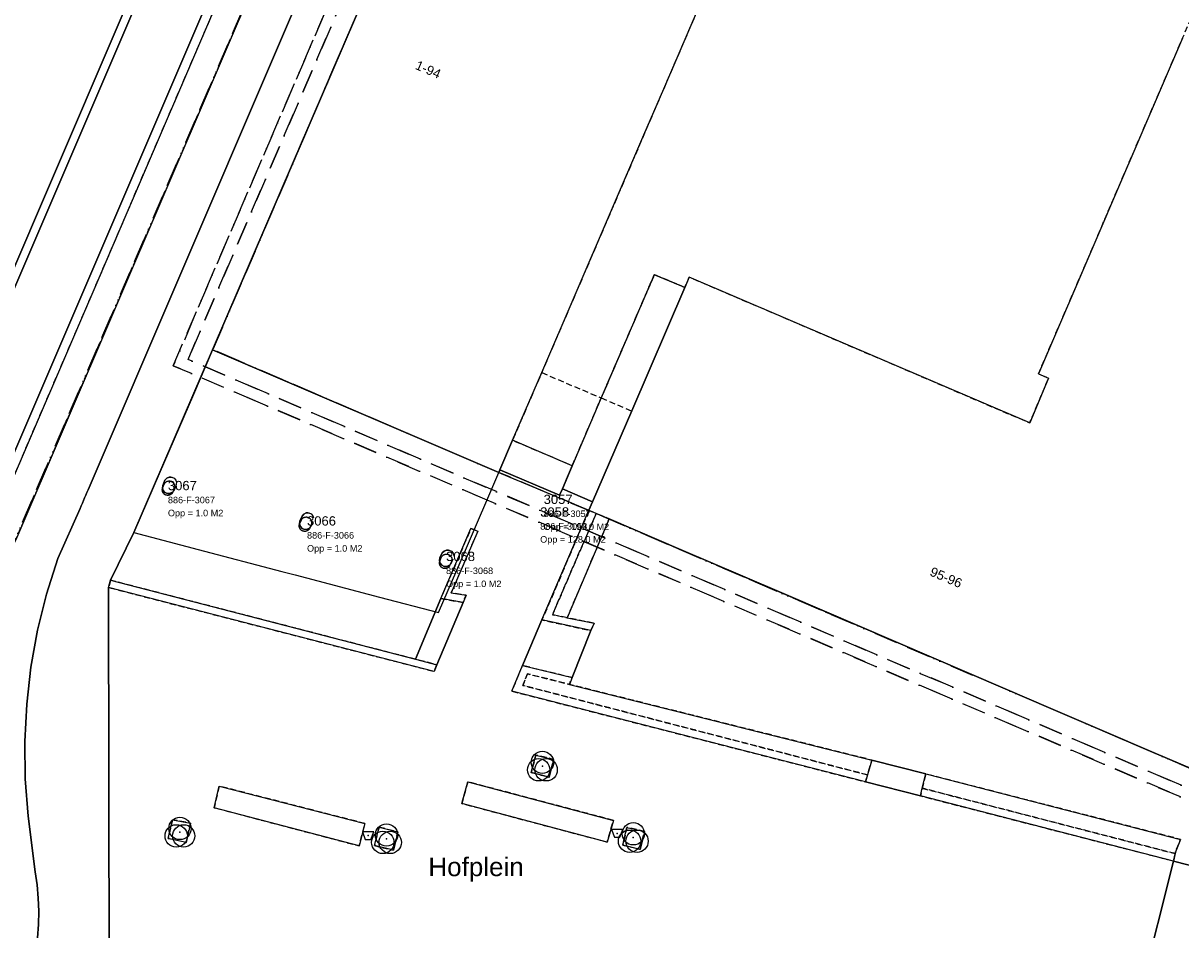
# Model space of a CAD drawing. Header units: millimetres. Extents: x 147731170 to 148246816, y 410327848 to 410827848.
# Tile 71 of 79: x 147993616 to 148055797, y 410747478 to 410796213. Entities that reach past the tile are written whole.
import ezdxf
from ezdxf.enums import TextEntityAlignment as Align

# ---------------------------------------------------------------- set-up
doc = ezdxf.new("R2010")
doc.units = ezdxf.units.MM
doc.header["$LTSCALE"] = 100
doc.linetypes.add('BORDER', pattern=[44.45, 12.7, -6.35, 12.7, -6.35, 0, -6.35])
doc.linetypes.add('HIDDEN2', pattern=[4.7625, 3.175, -1.5875])
for name, color, linetype in [('ADRES_HUISNUMMER', 1, 'Continuous'), ('ADRES_STRAATNAAM', 7, 'Continuous'), ('BAK', 14, 'Continuous'), ('BEGROEIDTERREINDEEL', 3, 'HIDDEN2'), ('KADASTRALE_CODE', 7, 'Continuous'), ('KADASTRALE_OPPERVLAK', 7, 'Continuous'), ('ONBEGROEIDTERREINDEEL', 15, 'HIDDEN2'), ('ONDERSTEUNENDWEGDEEL', 7, 'Continuous'), ('PAND', 240, 'Continuous'), ('PERCEEL', 210, 'BORDER'), ('PERCEELNUMMER', 7, 'Continuous'), ('SCHEIDING', 14, 'HIDDEN2'), ('VEGETATIEOBJECT', 92, 'Continuous'), ('WEGDEEL', 8, 'Continuous')]:
    doc.layers.add(name, color=color, linetype=linetype)
doc.styles.get("Standard").update_dxf_attribs({"font": 'arial.ttf'})

# ---------------------------------------------------------------- blocks, each defined once
blk = doc.blocks.new('BAK')
at = {"flags": 128}
blk.add_lwpolyline([(-150, -200), (150, -200), (300, 200), (-300, 200), (-150, -200)], dxfattribs=at)
blk.add_point((0, 0))
blk = doc.blocks.new('VEGETATIEOBJECT')
for centre in [(0, 200), (-200, -200), (200, -200)]:
    blk.add_circle(centre, 600)
blk.add_point((0, 0))

msp = doc.modelspace()

# ---------------------------------------------------------------- linework, layer by layer
at = {"layer": 'BEGROEIDTERREINDEEL', "flags": 128}
for points in [[(148011886, 410811980), (148010131, 410812759), (148009994, 410812363), (148009857, 410811967), (148009720, 410811571), (148009584, 410811175), (148009447, 410810779), (148009312, 410810382), (148009176, 410809986), (148008898, 410809154), (148008609, 410808326), (148008309, 410807502), (148007998, 410806682), (148007676, 410805866), (148007343, 410805054), (148007000, 410804247), (147991723, 410768623), (147990664, 410766235), (147992287, 410765466), (147992402, 410765896), (147992524, 410766324), (147992651, 410766751), (147992784, 410767175), (147992922, 410767598), (147993067, 410768019), (147993217, 410768438), (148011886, 410811980)], [(148024397, 410769863), (148022044, 410764418), (148022841, 410764253), (148025096, 410769563), (148024397, 410769863)], [(148020705, 410761238), (148020451, 410760619), (148038971, 410755807), (148039202, 410756600), (148022953, 410760674), (148020705, 410761238)], [(148041905, 410755092), (148055495, 410751574), (148055524, 410751715), (148055787, 410752339), (148042177, 410755838), (148042091, 410755860), (148041905, 410755092)]]:
    msp.add_lwpolyline(points, dxfattribs=at)
at = {"layer": 'ONBEGROEIDTERREINDEEL', "flags": 128}
for points in [[(148043105, 410827848), (148039905, 410820391), (148038842, 410817915), (148037777, 410815433), (148034936, 410816650), (148032631, 410817638), (148025238, 410820805), (148022412, 410822016), (148020098, 410816628), (148022933, 410815416), (148030309, 410812261), (148032636, 410811266), (148035481, 410810050), (148033350, 410805090), (148032291, 410802623), (148028020, 410792682), (148026961, 410790216), (148021469, 410777429), (148019908, 410773796), (148023112, 410772424), (148024665, 410776067), (148027515, 410782693), (148029155, 410782011), (148029392, 410782563), (148047681, 410774727), (148048551, 410776793), (148048691, 410777125), (148048149, 410777358), (148051341, 410784801), (148052398, 410787267), (148055890, 410795409), (148056943, 410797865), (148058023, 410800383), (148060844, 410799175), (148070563, 410795016), (148073080, 410793938), (148075419, 410799276), (148072868, 410800371), (148063169, 410804530), (148060316, 410805754), (148061391, 410808257), (148062450, 410810723), (148065946, 410818865), (148067010, 410821343), (148069803, 410827848), (148043105, 410827848)], [(148020906, 410755941), (148021868, 410755680), (148022101, 410756643), (148021150, 410756869), (148020906, 410755941)], [(148001636, 410753400), (148001409, 410752396), (148002379, 410752179), (148002600, 410753213), (148001636, 410753400)], [(148012733, 410752995), (148012483, 410752003), (148013513, 410751763), (148013749, 410752743), (148012733, 410752995)], [(148026755, 410751805), (148026988, 410752760), (148026049, 410752988), (148025820, 410752033), (148026755, 410751805)]]:
    msp.add_lwpolyline(points, dxfattribs=at)
at = {"layer": 'ONDERSTEUNENDWEGDEEL', "flags": 128}
for points in [[(148006902, 410818360), (148006534, 410816419), (148006343, 410815438), (148006120, 410814464), (148005866, 410813498), (148005580, 410812540), (148005264, 410811592), (148004917, 410810655), (148004540, 410809730), (147986421, 410767418), (147985743, 410765947), (147985033, 410764490), (147984292, 410763049), (147983520, 410761625), (147982718, 410760217), (147981885, 410758828), (147981023, 410757456), (147979998, 410755820), (147978945, 410754203), (147977862, 410752604), (147976751, 410751026), (147975611, 410749468), (147974444, 410747930), (147973249, 410746414)], [(147986015, 410765335), (148004554, 410808634)]]:
    msp.add_lwpolyline(points, dxfattribs=at)
at = {"layer": 'PAND', "flags": 128}
for points in [[(148003788, 410778655), (148019166, 410772069), (148024006, 410770031), (148057096, 410755822), (148073387, 410793807), (148075716, 410799149), (148088016, 410827848), (148024910, 410827848), (148022412, 410822016), (148032631, 410817638), (148030309, 410812261), (148020098, 410816628), (148013401, 410801035), (148003788, 410778655)], [(148002759, 410776245), (148000923, 410771983), (147999566, 410768832), (148003023, 410767923), (148007507, 410766745), (148008231, 410766555), (148012748, 410765368), (148015929, 410764532), (148017369, 410767885), (148019166, 410772069), (148019200, 410772148), (148019225, 410772207), (148019908, 410773796), (148021469, 410777429), (148026961, 410790216), (148028020, 410792682), (148032291, 410802623)], [(148012347, 410798582), (148009136, 410791107), (148008081, 410788651), (148003788, 410778655), (148002759, 410776245)], [(148055890, 410795409), (148052398, 410787267), (148051341, 410784801), (148048149, 410777358), (148048691, 410777125), (148048551, 410776793), (148047681, 410774727), (148029392, 410782563), (148029155, 410782011), (148026301, 410775370), (148024204, 410770492), (148024006, 410770031), (148025096, 410769563), (148026500, 410768960), (148028957, 410767905), (148032153, 410766533), (148034611, 410765477), (148046352, 410760435), (148048809, 410759381), (148051316, 410758304), (148053773, 410757249), (148057096, 410755822)]]:
    msp.add_lwpolyline(points, dxfattribs=at)
at = {"layer": 'PERCEEL', "flags": 128}
for points in [[(147731816, 410797579), (147806992, 410783211), (147849186, 410775231), (147896410, 410766122), (147933523, 410759121), (147965231, 410752973), (147986823, 410747743), (147991708, 410745906), (147991864, 410746883), (147991956, 410748655), (147991302, 410754632), (147991196, 410756643), (147991220, 410758640), (147991405, 410760650), (147991643, 410762636), (147992003, 410764617), (147992494, 410766554), (147993188, 410768454), (148018081, 410826457), (148018432, 410827394), (148018551, 410827848), (147993530, 410827848), (147978321, 410792442), (147968917, 410770550), (147858834, 410791642), (147853341, 410792695), (147852763, 410792806), (147840403, 410795177), (147840388, 410795098), (147838609, 410785896), (147831463, 410787308), (147831536, 410787681), (147830358, 410787911), (147830435, 410788304), (147831612, 410788071), (147833262, 410796480), (147833275, 410796545), (147756803, 410811217), (147758808, 410827848), (147731816, 410827848), (147731816, 410797579)], [(147986362, 410737876), (147986316, 410737761), (147994931, 410733845), (147994976, 410733921), (147995417, 410733657), (147995875, 410733425), (148018659, 410723069), (148020471, 410722224), (148022261, 410721332), (148024024, 410720380), (148025768, 410719392), (148027446, 410718314), (148029086, 410717152), (148030677, 410715948), (148032209, 410714661), (148033699, 410713319), (148035143, 410711938), (148036507, 410710484), (148037169, 410709724), (148038062, 410711873), (148040687, 410718190), (148040596, 410718229), (148041150, 410718965), (148041490, 410718713), (148041725, 410719029), (148041457, 410719201), (148041913, 410720273), (148042050, 410720595), (148052878, 410746037), (148061325, 410746911), (148062555, 410749784), (148066439, 410758860), (148067953, 410762416), (148096050, 410827848), (148018551, 410827848), (148018432, 410827394), (148018081, 410826457), (147993188, 410768454), (147992494, 410766554), (147992003, 410764617), (147991643, 410762636), (147991405, 410760650), (147991220, 410758640), (147991196, 410756643), (147991302, 410754632), (147991956, 410748655), (147991864, 410746883), (147991708, 410745906), (147991480, 410744476), (147990873, 410741444), (147990164, 410739296), (147989953, 410738894), (147989680, 410738532), (147989352, 410738219), (147988978, 410737963), (147988568, 410737770), (147988131, 410737646), (147987681, 410737595), (147987228, 410737616), (147986784, 410737711), (147986362, 410737876)], [(148088495, 410827848), (148088910, 410827668), (148057521, 410754521), (148002473, 410778138), (148023808, 410827848), (148023155, 410827848), (148001681, 410777800), (148057831, 410753746), (148089647, 410827848), (148088495, 410827848)], [(148001681, 410777800), (148023155, 410827848), (148089647, 410827848), (148057831, 410753746), (148001681, 410777800)], [(148073393, 410793788), (148057098, 410755814), (148024009, 410770017), (148019163, 410772065), (148003797, 410778666), (148020096, 410816643), (148022417, 410822033), (148024910, 410827848), (148023808, 410827848), (148002473, 410778138), (148057521, 410754521), (148088910, 410827668), (148088495, 410827848), (148088035, 410827848), (148075713, 410799142), (148073393, 410793788)], [(148020096, 410816643), (148003797, 410778666), (148019163, 410772065), (148024009, 410770017), (148057098, 410755814), (148073393, 410793788), (148075713, 410799142), (148088035, 410827848), (148024910, 410827848), (148022417, 410822033), (148020096, 410816643)], [(148001113, 410771367), (148001095, 410771225), (148001138, 410771089), (148001234, 410770983), (148001365, 410770926), (148001507, 410770928), (148001636, 410770990), (148001728, 410771099), (148001847, 410771369), (148001865, 410771510), (148001823, 410771646), (148001728, 410771753), (148001598, 410771810), (148001456, 410771809), (148001327, 410771749), (148001234, 410771641), (148001113, 410771367)], [(148001095, 410771225), (148001113, 410771367), (148001234, 410771641), (148001327, 410771749), (148001456, 410771809), (148001598, 410771810), (148001728, 410771753), (148001823, 410771646), (148001865, 410771510), (148001847, 410771369), (148001728, 410771099), (148001636, 410770990), (148001507, 410770928), (148001365, 410770926), (148001234, 410770983), (148001138, 410771089), (148001095, 410771225)], [(148008474, 410769437), (148008460, 410769297), (148008505, 410769163), (148008601, 410769059), (148008730, 410769004), (148008871, 410769006), (148008999, 410769066), (148009091, 410769173), (148009208, 410769446), (148009226, 410769588), (148009184, 410769724), (148009089, 410769831), (148008958, 410769888), (148008815, 410769886), (148008686, 410769825), (148008594, 410769715), (148008474, 410769437)], [(148008460, 410769297), (148008474, 410769437), (148008594, 410769715), (148008686, 410769825), (148008815, 410769886), (148008958, 410769888), (148009089, 410769831), (148009184, 410769724), (148009226, 410769588), (148009208, 410769446), (148009091, 410769173), (148008999, 410769066), (148008871, 410769006), (148008730, 410769004), (148008601, 410769059), (148008505, 410769163), (148008460, 410769297)], [(148016002, 410767466), (148015978, 410767325), (148016015, 410767186), (148016106, 410767076), (148016235, 410767014), (148016379, 410767011), (148016510, 410767069), (148016605, 410767176), (148016736, 410767451), (148016754, 410767590), (148016714, 410767724), (148016622, 410767831), (148016495, 410767890), (148016355, 410767893), (148016226, 410767839), (148016130, 410767736), (148016002, 410767466)], [(148015978, 410767325), (148016002, 410767466), (148016130, 410767736), (148016226, 410767839), (148016355, 410767893), (148016495, 410767890), (148016622, 410767831), (148016714, 410767724), (148016754, 410767590), (148016736, 410767451), (148016605, 410767176), (148016510, 410767069), (148016379, 410767011), (148016235, 410767014), (148016106, 410767076), (148016015, 410767186), (148015978, 410767325)]]:
    msp.add_lwpolyline(points, dxfattribs=at)
at = {"layer": 'SCHEIDING', "flags": 128}
for points in [[(148029155, 410782011), (148027515, 410782693), (148024665, 410776067)], [(148021469, 410777429), (148024665, 410776067)], [(148023112, 410772424), (148024665, 410776067)], [(148024665, 410776067), (148026301, 410775370)], [(148022583, 410771182), (148023112, 410772424)], [(148024397, 410769863), (148024006, 410770031), (148021482, 410764133), (148024115, 410763562), (148024290, 410763954), (148022841, 410764253), (148022044, 410764418), (148024397, 410769863)], [(148016042, 410765283), (148017242, 410765081), (148017404, 410765466), (148016610, 410765584), (148018044, 410768903), (148017670, 410769054), (148016042, 410765283)], [(147998309, 410766271), (147998205, 410765877), (148015684, 410761372), (148015833, 410761726), (148014693, 410762021), (147998309, 410766271)], [(148020451, 410760619), (148020705, 410761238), (148022953, 410760674), (148023097, 410761033), (148020430, 410761685), (148019862, 410760308), (148038861, 410755434), (148038971, 410755807), (148020451, 410760619)], [(148011975, 410753195), (148004136, 410755207), (148003872, 410754045), (148011661, 410751993), (148011975, 410753195)], [(148025328, 410753360), (148017503, 410755435), (148017178, 410754271), (148024977, 410752199), (148025328, 410753360)], [(148055495, 410751574), (148041905, 410755092), (148041805, 410754680), (148055401, 410751178), (148055495, 410751574)]]:
    msp.add_lwpolyline(points, dxfattribs=at)
at = {"layer": 'WEGDEEL', "flags": 128}
for points in [[(148013604, 410827848), (148009998, 410813896), (148009811, 410813361), (148009625, 410812826), (148009439, 410812291), (148009254, 410811755), (148009070, 410811219), (148008886, 410810683), (148008703, 410810147), (148008426, 410809320), (148008139, 410808497), (148007841, 410807678), (148007532, 410806863), (148007212, 410806053), (148006881, 410805246), (148006540, 410804444), (147991265, 410768823)], [(147991723, 410768623), (148007000, 410804247), (148007343, 410805054), (148007676, 410805866), (148007998, 410806682), (148008309, 410807502), (148008609, 410808326), (148008898, 410809154), (148009176, 410809986), (148009312, 410810382), (148009447, 410810779), (148009584, 410811175), (148009720, 410811571), (148009857, 410811967), (148009994, 410812363), (148010131, 410812759), (148010470, 410813731), (148014120, 410827848), (148013604, 410827848)], [(148018547, 410827848), (148018502, 410827680), (148018432, 410827448), (148018356, 410827219), (148018273, 410826991), (148018184, 410826766), (148018147, 410826597), (148018090, 410826449), (148011886, 410811980), (147993217, 410768438)], [(147994393, 410747052), (147994441, 410747763), (147994453, 410748475), (147994429, 410749187), (147994367, 410749897), (147994269, 410750603), (147993881, 410753597), (147993728, 410755598), (147993702, 410757606), (147993805, 410759610), (147994035, 410761604), (147994392, 410763580), (147994874, 410765528), (147995479, 410767442), (147996675, 410770132), (147996736, 410770276), (147996797, 410770419), (147996858, 410770563), (147996920, 410770706), (147996982, 410770849), (147997044, 410770992), (147997107, 410771135), (148017116, 410817911)], [(148017116, 410817911), (147997107, 410771135), (147997044, 410770992), (147996982, 410770849), (147996920, 410770706), (147996858, 410770563), (147996797, 410770419), (147996736, 410770276), (147996675, 410770132)], [(147973249, 410746414), (147974444, 410747930), (147975611, 410749468), (147976751, 410751026), (147977862, 410752604), (147978945, 410754203), (147979998, 410755820), (147981023, 410757456), (147981885, 410758828), (147982718, 410760217), (147983520, 410761625), (147984292, 410763049), (147985033, 410764490), (147985743, 410765947), (147986421, 410767418), (148004540, 410809730), (148004917, 410810655), (148005264, 410811592), (148005580, 410812540), (148005866, 410813498), (148006120, 410814464), (148006343, 410815438), (148006534, 410816419)], [(148004554, 410808634), (147986015, 410765335)], [(147991265, 410768823), (148006540, 410804444)], [(147998238, 410745067), (147998205, 410765877), (147998309, 410766271), (147999566, 410768832), (148003788, 410778655), (148008081, 410788651), (148009136, 410791107), (148012347, 410798582)], [(148026301, 410775370), (148029155, 410782011), (148027515, 410782693), (148024665, 410776067), (148023112, 410772424), (148022583, 410771182), (148024204, 410770492), (148026301, 410775370)], [(148053700, 410744393), (148055401, 410751178), (148041805, 410754680), (148038861, 410755434), (148019862, 410760308), (148020430, 410761685), (148021482, 410764133), (148024006, 410770031), (148024204, 410770492), (148022583, 410771182), (148022431, 410770834), (148019225, 410772207), (148019200, 410772148), (148019166, 410772069), (148003788, 410778655), (147999566, 410768832), (147998309, 410766271), (148014693, 410762021), (148016042, 410765283), (148017670, 410769054), (148018044, 410768903), (148016610, 410765584), (148017404, 410765466), (148017242, 410765081), (148015833, 410761726), (148015684, 410761372), (147998205, 410765877), (147998238, 410745067)], [(148019225, 410772207), (148022431, 410770834), (148022583, 410771182), (148023112, 410772424), (148019908, 410773796), (148019225, 410772207)], [(148001107, 410771225), (148001204, 410771460), (148001215, 410771477), (148001227, 410771493), (148001240, 410771509), (148001254, 410771523), (148001269, 410771537), (148001285, 410771549), (148001301, 410771560), (148001319, 410771570), (148001337, 410771579), (148001355, 410771587), (148001375, 410771593), (148001394, 410771599), (148001414, 410771602), (148001434, 410771605), (148001454, 410771606), (148001474, 410771606), (148001494, 410771604), (148001514, 410771601), (148001534, 410771596), (148001553, 410771591), (148001572, 410771584), (148001590, 410771575), (148001608, 410771566), (148001625, 410771555), (148001642, 410771543), (148001657, 410771531), (148001672, 410771517), (148001685, 410771502), (148001698, 410771486), (148001709, 410771469), (148001720, 410771452), (148001729, 410771434), (148001737, 410771416), (148001743, 410771397), (148001748, 410771377), (148001752, 410771357), (148001755, 410771337), (148001756, 410771317), (148001756, 410771297), (148001755, 410771277), (148001752, 410771257), (148001748, 410771237), (148001742, 410771218), (148001634, 410770970), (148001623, 410770953), (148001611, 410770937), (148001597, 410770922), (148001583, 410770908), (148001568, 410770895), (148001552, 410770883), (148001535, 410770872), (148001517, 410770863), (148001499, 410770854), (148001480, 410770847), (148001461, 410770841), (148001442, 410770837), (148001422, 410770833), (148001402, 410770831), (148001382, 410770831), (148001362, 410770832), (148001342, 410770834), (148001322, 410770837), (148001302, 410770842), (148001283, 410770848), (148001265, 410770856), (148001247, 410770865), (148001229, 410770875), (148001213, 410770886), (148001197, 410770898), (148001182, 410770911), (148001168, 410770926), (148001154, 410770941), (148001142, 410770957), (148001131, 410770974), (148001122, 410770991), (148001113, 410771009), (148001106, 410771028), (148001100, 410771047), (148001095, 410771067), (148001092, 410771087), (148001090, 410771107), (148001090, 410771127), (148001090, 410771147), (148001092, 410771167), (148001096, 410771186), (148001101, 410771206), (148001107, 410771225)], [(147996675, 410770132), (147995479, 410767442), (147994874, 410765528), (147994392, 410763580), (147994035, 410761604), (147993805, 410759610), (147993702, 410757606), (147993728, 410755598), (147993881, 410753597), (147994269, 410750603), (147994367, 410749897), (147994429, 410749187), (147994453, 410748475), (147994441, 410747763), (147994393, 410747052)], [(148008461, 410769289), (148008559, 410769523), (148008570, 410769540), (148008582, 410769556), (148008595, 410769572), (148008609, 410769586), (148008624, 410769600), (148008640, 410769612), (148008656, 410769623), (148008674, 410769634), (148008692, 410769643), (148008710, 410769650), (148008729, 410769657), (148008749, 410769662), (148008769, 410769666), (148008789, 410769668), (148008809, 410769669), (148008829, 410769669), (148008849, 410769667), (148008869, 410769664), (148008888, 410769660), (148008908, 410769654), (148008927, 410769647), (148008945, 410769639), (148008963, 410769630), (148008980, 410769619), (148008996, 410769607), (148009012, 410769594), (148009026, 410769581), (148009040, 410769566), (148009053, 410769550), (148009064, 410769533), (148009074, 410769516), (148009083, 410769498), (148009091, 410769480), (148009098, 410769461), (148009103, 410769441), (148009107, 410769421), (148009110, 410769401), (148009111, 410769381), (148009111, 410769361), (148009110, 410769341), (148009107, 410769321), (148009103, 410769301), (148009097, 410769282), (148008989, 410769034), (148008978, 410769017), (148008966, 410769001), (148008952, 410768986), (148008938, 410768972), (148008923, 410768959), (148008907, 410768947), (148008890, 410768936), (148008872, 410768927), (148008854, 410768918), (148008835, 410768911), (148008816, 410768905), (148008796, 410768900), (148008777, 410768897), (148008757, 410768895), (148008736, 410768895), (148008716, 410768895), (148008696, 410768898), (148008677, 410768901), (148008657, 410768906), (148008638, 410768912), (148008619, 410768920), (148008601, 410768928), (148008584, 410768938), (148008567, 410768949), (148008551, 410768962), (148008536, 410768975), (148008522, 410768989), (148008509, 410769005), (148008497, 410769021), (148008486, 410769037), (148008476, 410769055), (148008468, 410769073), (148008460, 410769092), (148008454, 410769111), (148008450, 410769131), (148008446, 410769150), (148008444, 410769170), (148008444, 410769191), (148008444, 410769211), (148008447, 410769231), (148008450, 410769250), (148008455, 410769270), (148008461, 410769289)], [(148057096, 410755822), (148053773, 410757249), (148051316, 410758304), (148048809, 410759381), (148046352, 410760435), (148034611, 410765477), (148032153, 410766533), (148028957, 410767905), (148026500, 410768960), (148025096, 410769563), (148022841, 410764253), (148024290, 410763954), (148024115, 410763562), (148023097, 410761033), (148022953, 410760674), (148039202, 410756600), (148042091, 410755860), (148042177, 410755838), (148055787, 410752339), (148055524, 410751715), (148055495, 410751574), (148055401, 410751178), (148069684, 410747512)], [(148016523, 410767037), (148016512, 410767020), (148016500, 410767004), (148016486, 410766989), (148016472, 410766975), (148016457, 410766962), (148016441, 410766950), (148016424, 410766939), (148016406, 410766930), (148016388, 410766921), (148016369, 410766914), (148016350, 410766908), (148016331, 410766904), (148016311, 410766900), (148016291, 410766898), (148016271, 410766898), (148016251, 410766899), (148016231, 410766901), (148016211, 410766904), (148016191, 410766909), (148016172, 410766915), (148016154, 410766923), (148016136, 410766932), (148016118, 410766942), (148016102, 410766953), (148016086, 410766965), (148016071, 410766978), (148016057, 410766993), (148016043, 410767008), (148016031, 410767024), (148016020, 410767041), (148016011, 410767058), (148016002, 410767076), (148015995, 410767095), (148015989, 410767114), (148015984, 410767134), (148015981, 410767154), (148015979, 410767174), (148015979, 410767194), (148015979, 410767214), (148015981, 410767234), (148015985, 410767253), (148015990, 410767273), (148015996, 410767292), (148016093, 410767527), (148016104, 410767544), (148016116, 410767560), (148016129, 410767576), (148016143, 410767590), (148016158, 410767604), (148016174, 410767616), (148016190, 410767627), (148016208, 410767637), (148016226, 410767646), (148016244, 410767654), (148016264, 410767660), (148016283, 410767666), (148016303, 410767669), (148016323, 410767672), (148016343, 410767673), (148016363, 410767673), (148016383, 410767671), (148016403, 410767668), (148016423, 410767663), (148016442, 410767658), (148016461, 410767651), (148016479, 410767642), (148016497, 410767633), (148016514, 410767622), (148016531, 410767610), (148016546, 410767598), (148016561, 410767584), (148016574, 410767569), (148016587, 410767553), (148016598, 410767536), (148016609, 410767519), (148016618, 410767501), (148016626, 410767483), (148016632, 410767464), (148016637, 410767444), (148016641, 410767424), (148016644, 410767404), (148016645, 410767384), (148016645, 410767364), (148016644, 410767344), (148016641, 410767324), (148016637, 410767304), (148016631, 410767285), (148016523, 410767037)], [(148015833, 410761726), (148017242, 410765081), (148016042, 410765283), (148014693, 410762021), (148015833, 410761726)], [(148024115, 410763562), (148021482, 410764133), (148020430, 410761685), (148023097, 410761033), (148024115, 410763562)], [(148020906, 410755941), (148021150, 410756869), (148022101, 410756643), (148021868, 410755680), (148020906, 410755941)], [(148038861, 410755434), (148041805, 410754680), (148041905, 410755092), (148042091, 410755860), (148039202, 410756600), (148038971, 410755807), (148038861, 410755434)], [(148011975, 410753195), (148011661, 410751993), (148003872, 410754045), (148004136, 410755207), (148011975, 410753195)], [(148025328, 410753360), (148024977, 410752199), (148017178, 410754271), (148017503, 410755435), (148025328, 410753360)], [(148001636, 410753400), (148002600, 410753213), (148002379, 410752179), (148001409, 410752396), (148001636, 410753400)], [(148012733, 410752995), (148013749, 410752743), (148013513, 410751763), (148012483, 410752003), (148012733, 410752995)], [(148026755, 410751805), (148025820, 410752033), (148026049, 410752988), (148026988, 410752760), (148026755, 410751805)], [(148172863, 410707539), (148176011, 410720053), (148173398, 410720742), (148167288, 410722292), (148072158, 410746872), (148069684, 410747512), (148055401, 410751178), (148053700, 410744393), (148055804, 410743866), (148101061, 410732094), (148106469, 410730721), (148140984, 410721766), (148146400, 410720363), (148155770, 410717951), (148155791, 410717935), (148161670, 410711291), (148161578, 410711209), (148163492, 410709068), (148168200, 410703657), (148171008, 410705955), (148172863, 410707539)]]:
    msp.add_lwpolyline(points, dxfattribs=at)

# ---------------------------------------------------------------- block references
at = {"layer": 'BAK'}
for p in [(148012143, 410752542), (148025520, 410752663)]:
    msp.add_blockref('BAK', p, dxfattribs=at)
at = {"layer": 'VEGETATIEOBJECT'}
for p in [(148021505, 410756282), (148002038, 410752726), (148013133, 410752378), (148026389, 410752442)]:
    msp.add_blockref('VEGETATIEOBJECT', p, dxfattribs=at)

# ---------------------------------------------------------------- texts
at = {"layer": 'ADRES_HUISNUMMER'}
for s, p in [('1-94', (148014631, 410793764)), ('95-96', (148042270, 410766542))]:
    msp.add_text(s, height=500, rotation=-23.2, dxfattribs=at).set_placement(p)
at = {"layer": 'ADRES_STRAATNAAM'}
msp.add_text('Hofplein', height=1000, dxfattribs=at).set_placement((148017942, 410750365), align=Align.CENTER)
at = {"layer": 'KADASTRALE_CODE'}
for s, p in [('886-F-3067', (148001391, 410770408)), ('886-F-3057', (148021572, 410769668)), ('886-F-3058', (148021386, 410768990)), ('886-F-3066', (148008863, 410768508)), ('886-F-3068', (148016331, 410766601))]:
    msp.add_text(s, height=350, dxfattribs=at).set_placement(p)
at = {"layer": 'KADASTRALE_OPPERVLAK'}
for s, p in [('Opp = 1.0 M2', (148001391, 410769708)), ('Opp = 199.0 M2', (148021572, 410768968)), ('Opp = 128.0 M2', (148021386, 410768290)), ('Opp = 1.0 M2', (148008863, 410767808)), ('Opp = 1.0 M2', (148016331, 410765901))]:
    msp.add_text(s, height=350, dxfattribs=at).set_placement(p)
at = {"layer": 'PERCEELNUMMER'}
for s, p in [('3067', (148001391, 410771108)), ('3057', (148021572, 410770368)), ('3058', (148021386, 410769690)), ('3066', (148008863, 410769208)), ('3068', (148016331, 410767301))]:
    msp.add_text(s, height=500, dxfattribs=at).set_placement(p)

doc.saveas('drawing.dxf')
